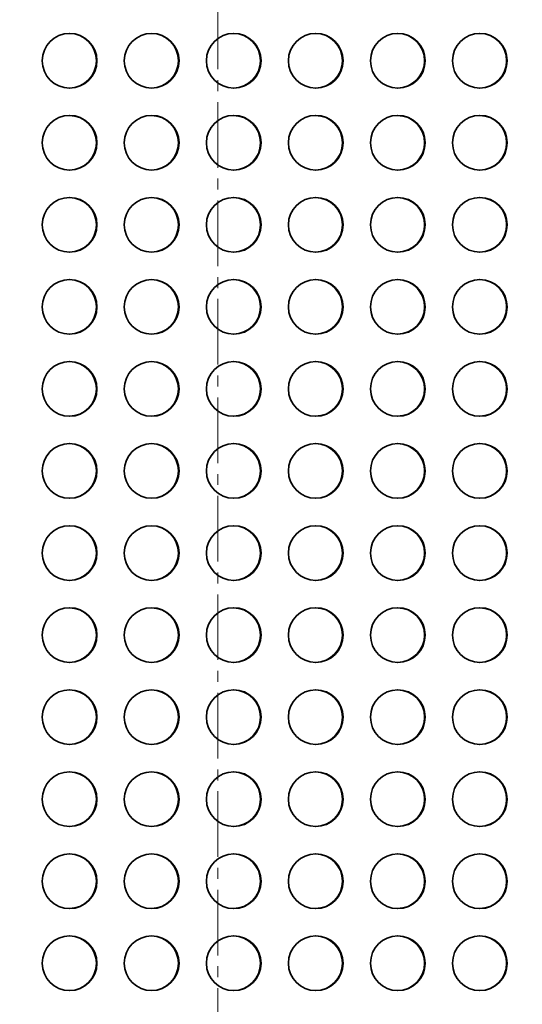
# Model space of a CAD drawing. Header units: millimetres. Extents: x -14862 to 14862, y -10512 to 10512.
# Tile 56 of 199: x -4519 to -4151, y -2158 to -1438. Entities that reach past the tile are written whole.
import ezdxf

# ---------------------------------------------------------------- set-up
doc = ezdxf.new("R2010")
doc.units = ezdxf.units.MM
doc.header["$LTSCALE"] = 4
doc.linetypes.add('点画线', pattern=[18, 12, -2, 2, -2])
doc.layers.get('0').update_dxf_attribs({"lineweight": 18})
for name, color, linetype, lineweight in [('中心线层', 1, '点画线', 18), ('几何体', 7, 'Continuous', 35), ('尺寸线层', 3, 'Continuous', 18)]:
    doc.layers.add(name, color=color, linetype=linetype, lineweight=lineweight)
doc.styles.add('标准', font='txt', dxfattribs={"width": 0.667})
doc.dimstyles.new('GB_尺寸', dxfattribs={"dimtxt": 3.5, "dimasz": 4, "dimexe": 2, "dimexo": 0, "dimtad": 1, "dimdsep": 46, "dimtxsty": '标准', "dimblk": '_CAXARROW', "dimcen": 0, "dimdle": 8, "dimazin": 2, "dimtfac": 0.707107, "dimtdec": 3, "dimtmove": 2, "dimatfit": 3, "dimfxl": 0, "dimfrac": 2, "dimtolj": 1, "dimarcsym": 0})

# ---------------------------------------------------------------- blocks, each defined once
blk = doc.blocks.new('*X153')
at = {"layer": '尺寸线层'}
for points in [[(-6748.86, -3869.61), (-6648.86, -3882.11), (-6648.86, -3857.11)], [(-3793.86, -3869.61), (-3893.86, -3882.11), (-3893.86, -3857.11)]]:
    blk.add_hatch(color=0, dxfattribs=at).paths.add_polyline_path(points, flags=0)
at = {"layer": '尺寸线层', "color": 0}
for p, q in [((-6748.86, -1465.88), (-6748.86, -3919.61)), ((-3793.86, -2668.38), (-3793.86, -3919.61)), ((-3793.86, -3869.61), (-6748.86, -3869.61))]:
    blk.add_line(p, q, dxfattribs=at)
at = {"layer": '尺寸线层', "color": 0, "insert": (-5245.65, -3810.73), "char_height": 87.5, "width": 340.0023, "attachment_point": 5, "line_spacing_factor": 1.15057, "style": '标准'}
blk.add_mtext('\\T1.1;2955', dxfattribs=at)
blk = doc.blocks.new('_CAXARROW')
blk.add_hatch(color=0).paths.add_polyline_path([(0, 0), (-1, 0.125), (-1, -0.125)], flags=0)
blk = doc.blocks.new('*X154')
at = {"layer": '尺寸线层'}
for points in [[(-7288.86, -4141.05), (-7188.86, -4128.55), (-7188.86, -4153.55)], [(-2288.86, -4141.05), (-2388.86, -4128.55), (-2388.86, -4153.55)]]:
    blk.add_hatch(color=0, dxfattribs=at).paths.add_polyline_path(points, flags=0)
at = {"layer": '尺寸线层', "color": 0}
for p, q in [((-7288.86, -1465.88), (-7288.86, -4191.05)), ((-2288.86, -1465.88), (-2288.86, -4191.05)), ((-7288.86, -4141.05), (-2288.86, -4141.05))]:
    blk.add_line(p, q, dxfattribs=at)
at = {"layer": '尺寸线层', "color": 0, "insert": (-4788.86, -4082.16), "char_height": 87.5, "width": 340.6544, "attachment_point": 5, "line_spacing_factor": 1.15057, "style": '标准'}
blk.add_mtext('\\T1.1;5000', dxfattribs=at)
blk = doc.blocks.new('*X155')
at = {"layer": '尺寸线层'}
for points in [[(-11533.86, -4572.86), (-11433.86, -4560.36), (-11433.86, -4585.36)], [(-2288.86, -4572.86), (-2388.86, -4560.36), (-2388.86, -4585.36)]]:
    blk.add_hatch(color=0, dxfattribs=at).paths.add_polyline_path(points, flags=0)
at = {"layer": '尺寸线层', "color": 0}
for p, q in [((-2288.86, -1465.88), (-2288.86, -4622.86)), ((-11533.86, -2690.88), (-11533.86, -4622.86)), ((-11533.86, -4572.86), (-2288.86, -4572.86))]:
    blk.add_line(p, q, dxfattribs=at)
at = {"layer": '尺寸线层', "color": 0, "insert": (-6911.36, -4513.97), "char_height": 87.5, "width": 341.3065, "attachment_point": 5, "line_spacing_factor": 1.15057, "style": '标准'}
blk.add_mtext('\\T1.1;9245', dxfattribs=at)

msp = doc.modelspace()

# ---------------------------------------------------------------- linework, layer by layer
at = {"layer": '中心线层'}
msp.add_line((-4373.859, -58.603), (-4373.859, -2808.181), dxfattribs=at)
at = {"layer": '几何体'}
for centre in [(-4482.307, -1468.379), (-4422.312, -1468.379), (-4362.318, -1468.379), (-4302.325, -1468.379), (-4242.329, -1468.379), (-4182.336, -1468.379), (-4482.307, -1528.379), (-4422.312, -1528.379), (-4362.318, -1528.379), (-4302.325, -1528.379), (-4242.329, -1528.379), (-4182.336, -1528.379), (-4482.307, -1588.379), (-4422.312, -1588.379), (-4362.318, -1588.379), (-4302.325, -1588.379), (-4242.329, -1588.379), (-4182.336, -1588.379), (-4482.307, -1648.379), (-4422.312, -1648.379), (-4362.318, -1648.379), (-4302.325, -1648.379), (-4242.329, -1648.379), (-4182.336, -1648.379), (-4482.307, -1708.379), (-4422.313, -1708.379), (-4362.319, -1708.379), (-4302.325, -1708.379), (-4242.329, -1708.379), (-4182.337, -1708.379), (-4482.307, -1768.379), (-4422.312, -1768.379), (-4362.318, -1768.379), (-4302.325, -1768.379), (-4242.329, -1768.379), (-4182.336, -1768.379), (-4482.307, -1828.379), (-4422.312, -1828.379), (-4362.318, -1828.379), (-4302.325, -1828.379), (-4242.329, -1828.379), (-4182.336, -1828.379), (-4482.307, -1888.379), (-4422.312, -1888.379), (-4362.318, -1888.379), (-4302.325, -1888.379), (-4242.329, -1888.379), (-4182.336, -1888.379), (-4482.307, -1948.379), (-4422.312, -1948.379), (-4362.318, -1948.379), (-4302.325, -1948.379), (-4242.329, -1948.379), (-4182.336, -1948.379), (-4482.307, -2008.379), (-4422.312, -2008.379), (-4362.318, -2008.379), (-4302.325, -2008.379), (-4242.329, -2008.379), (-4182.336, -2008.379), (-4482.307, -2068.379), (-4422.312, -2068.379), (-4362.318, -2068.379), (-4302.325, -2068.379), (-4242.329, -2068.379), (-4182.336, -2068.379), (-4482.307, -2128.379), (-4422.312, -2128.379), (-4362.318, -2128.379), (-4302.325, -2128.379), (-4242.329, -2128.379), (-4182.336, -2128.379)]:
    msp.add_circle(centre, 19.999, dxfattribs=at)
for centre, start, end in [((-4482.73, -1468.38), 270.610342, 89.389658), ((-4422.736, -1468.38), 270.609417, 89.390583), ((-4362.742, -1468.38), 270.608496, 89.391504), ((-4302.748, -1468.38), 270.610342, 89.389658), ((-4242.754, -1468.38), 270.610342, 89.389658), ((-4182.76, -1468.38), 270.608496, 89.391504), ((-4482.73, -1528.38), 270.610342, 89.389658), ((-4422.736, -1528.38), 270.609417, 89.390583), ((-4362.742, -1528.38), 270.608496, 89.391504), ((-4302.748, -1528.38), 270.610342, 89.389658), ((-4242.754, -1528.38), 270.610342, 89.389658), ((-4182.76, -1528.38), 270.608496, 89.391504), ((-4482.73, -1588.38), 270.610342, 89.389658), ((-4422.736, -1588.38), 270.609417, 89.390583), ((-4362.742, -1588.38), 270.608496, 89.391504), ((-4302.748, -1588.38), 270.610342, 89.389658), ((-4242.754, -1588.38), 270.610342, 89.389658), ((-4182.76, -1588.38), 270.608496, 89.391504), ((-4482.73, -1648.38), 270.610342, 89.389658), ((-4422.736, -1648.38), 270.609417, 89.390583), ((-4362.742, -1648.38), 270.608496, 89.391504), ((-4302.748, -1648.38), 270.610342, 89.389658), ((-4242.754, -1648.38), 270.610342, 89.389658), ((-4182.76, -1648.38), 270.608496, 89.391504), ((-4482.73, -1708.38), 270.610284, 89.389716), ((-4422.736, -1708.38), 270.609359, 89.390641), ((-4362.742, -1708.38), 270.608438, 89.391562), ((-4302.748, -1708.38), 270.610284, 89.389716), ((-4242.754, -1708.38), 270.610284, 89.389716), ((-4182.76, -1708.38), 270.608438, 89.391562), ((-4482.73, -1768.38), 270.610231, 89.389769), ((-4422.736, -1768.38), 270.609306, 89.390694), ((-4362.742, -1768.38), 270.608385, 89.391615), ((-4302.748, -1768.38), 270.610231, 89.389769), ((-4242.754, -1768.38), 270.610231, 89.389769), ((-4182.76, -1768.38), 270.608385, 89.391615), ((-4482.73, -1828.38), 270.610284, 89.389716), ((-4422.736, -1828.38), 270.609359, 89.390641), ((-4362.742, -1828.38), 270.608438, 89.391562), ((-4302.748, -1828.38), 270.610284, 89.389716), ((-4242.754, -1828.38), 270.610284, 89.389716), ((-4182.76, -1828.38), 270.608438, 89.391562), ((-4482.73, -1888.38), 270.610284, 89.389716), ((-4422.736, -1888.38), 270.609359, 89.390641), ((-4362.742, -1888.38), 270.608438, 89.391562), ((-4302.748, -1888.38), 270.610284, 89.389716), ((-4242.754, -1888.38), 270.610284, 89.389716), ((-4182.76, -1888.38), 270.608438, 89.391562), ((-4482.73, -1948.38), 270.610255, 89.389745), ((-4422.736, -1948.38), 270.60933, 89.39067), ((-4362.742, -1948.38), 270.608409, 89.391591), ((-4302.748, -1948.38), 270.610255, 89.389745), ((-4242.754, -1948.38), 270.610255, 89.389745), ((-4182.76, -1948.38), 270.608409, 89.391591), ((-4482.73, -2008.38), 270.610257, 89.389743), ((-4422.736, -2008.38), 270.609332, 89.390668), ((-4362.742, -2008.38), 270.608411, 89.391589), ((-4302.748, -2008.38), 270.610257, 89.389743), ((-4242.754, -2008.38), 270.610257, 89.389743), ((-4182.76, -2008.38), 270.608411, 89.391589), ((-4482.73, -2068.38), 270.610257, 89.389743), ((-4422.736, -2068.38), 270.609332, 89.390668), ((-4362.742, -2068.38), 270.608411, 89.391589), ((-4302.748, -2068.38), 270.610257, 89.389743), ((-4242.754, -2068.38), 270.610257, 89.389743), ((-4182.76, -2068.38), 270.608411, 89.391589), ((-4482.73, -2128.38), 270.610257, 89.389743), ((-4422.736, -2128.38), 270.609332, 89.390668), ((-4362.742, -2128.38), 270.608411, 89.391589), ((-4302.748, -2128.38), 270.610257, 89.389743), ((-4242.754, -2128.38), 270.610257, 89.389743), ((-4182.76, -2128.38), 270.608411, 89.391589)]:
    msp.add_arc(centre, 20, start, end, dxfattribs=at)

# ---------------------------------------------------------------- dimensions: what is measured, and where the dimension line sits
at = {"layer": '尺寸线层'}
for base, p1, p2, picture, middle in [((-2288.859, -4572.857), (-11533.859, -2690.88), (-2288.859, -1465.88), '*X155', (-6911.359, -4513.971)), ((-2288.859, -4141.05), (-7288.859, -1465.88), (-2288.859, -1465.88), '*X154', (-4788.859, -4082.164)), ((-6748.859, -3869.614), (-3793.859, -2668.38), (-6748.859, -1465.88), '*X153', (-5245.646, -3810.728))]:
    dim = msp.add_linear_dim(base=base, p1=p1, p2=p2, dimstyle='GB_尺寸', override={"dimscale": 25, "dimsah": 1, "dimtfill": 1, "dimtzin": 8}, dxfattribs=at)
    dim.commit()
    dim.dimension.update_dxf_attribs({"geometry": picture, "text_midpoint": middle, "dimtype": 160})

doc.saveas('drawing.dxf')
